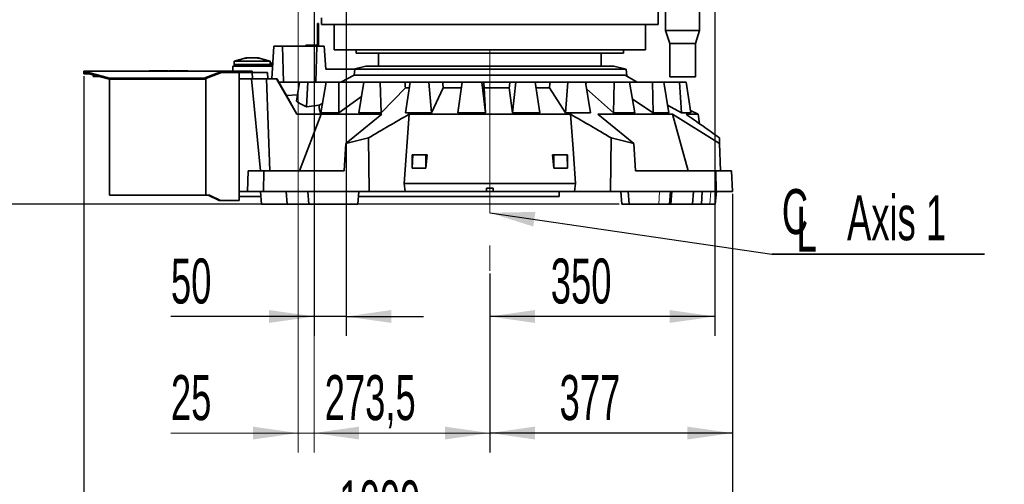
# Model space of a CAD drawing. Header units: millimetres. Extents: x 0 to 12115, y 0 to 8400.
# Tile 78 of 123: x 6264 to 7796, y 2542 to 3265. Entities that reach past the tile are written whole.
import ezdxf

# ---------------------------------------------------------------- set-up
doc = ezdxf.new("R2010")
doc.units = ezdxf.units.MM
doc.header["$LTSCALE"] = 20
doc.linetypes.add('CENTERX2', pattern=[20.32, 12.7, -2.54, 2.54, -2.54])
doc.layers.add('SVART_TEXT', color=7, linetype='Continuous')
doc.styles.add('SLDTEXTSTYLE0', font='TXT', dxfattribs={"width": 0.605})
doc.dimstyles.new('SLDDIMSTYLE0', dxfattribs={"dimtxt": 70, "dimasz": 70, "dimexe": 0, "dimexo": 0.0625, "dimgap": 17.5, "dimtad": 1, "dimdec": 1, "dimrnd": 1e-09, "dimzin": 12, "dimdsep": 46, "dimtxsty": 'SLDTEXTSTYLE0', "dimsah": 1, "dimcen": 0.09, "dimadec": 0, "dimazin": 3, "dimtfac": 1, "dimtofl": 0, "dimtmove": 0, "dimatfit": 3, "dimfxl": 1, "dimfrac": 2, "dimtolj": 1, "dimtzin": 12, "dimarcsym": 0})
doc.dimstyles.new('SLDDIMSTYLE1', dxfattribs={"dimtxt": 70, "dimasz": 70, "dimexe": 0, "dimexo": 0.0625, "dimgap": 17.5, "dimtad": 1, "dimdec": 1, "dimrnd": 1e-09, "dimzin": 12, "dimdsep": 46, "dimtxsty": 'SLDTEXTSTYLE0', "dimsah": 1, "dimcen": 0.09, "dimadec": 0, "dimazin": 3, "dimtfac": 1, "dimtmove": 0, "dimatfit": 0, "dimfxl": 1, "dimfrac": 2, "dimtolj": 1, "dimtzin": 12, "dimarcsym": 0})
doc.dimstyles.new('SLDDIMSTYLE4', dxfattribs={"dimtxt": 70, "dimasz": 70, "dimexe": 0, "dimexo": 0.0625, "dimgap": 17.5, "dimtad": 1, "dimdec": 0, "dimrnd": 1e-09, "dimzin": 12, "dimdsep": 46, "dimtxsty": 'SLDTEXTSTYLE0', "dimsah": 1, "dimcen": 0.09, "dimadec": 0, "dimazin": 3, "dimtfac": 1, "dimtofl": 0, "dimtmove": 0, "dimatfit": 3, "dimfxl": 1, "dimfrac": 2, "dimtolj": 1, "dimtzin": 12, "dimarcsym": 0})
doc.dimstyles.new('SLDDIMSTYLE6', dxfattribs={"dimtxt": 0.18, "dimasz": 70, "dimexe": 0, "dimexo": 0.0625, "dimgap": 0, "dimtad": 0, "dimtih": 1, "dimtoh": 1, "dimdec": 0, "dimrnd": 1e-09, "dimzin": 0, "dimdsep": 46, "dimtxsty": 'Standard', "dimsah": 1, "dimcen": 0.09, "dimadec": 0, "dimazin": 0, "dimtfac": 70, "dimtdec": 0, "dimtofl": 0, "dimtmove": 0, "dimatfit": 3, "dimfxl": 1, "dimfrac": 2, "dimtolj": 1, "dimtzin": 0, "dimarcsym": 0})

# ---------------------------------------------------------------- blocks, each defined once
blk = doc.blocks.new('_D_25')
at = {"layer": 'SVART_TEXT'}
for p, q in [((6722.1, 3497.8), (6722.1, 2773.6)), ((6772.1, 3497.8), (6772.1, 2773.6)), ((6722.1, 2803.6), (6499.2, 2803.6)), ((6772.1, 2803.6), (6722.1, 2803.6)), ((6772.1, 2803.6), (6892.1, 2803.6))]:
    blk.add_line(p, q, dxfattribs=at)
for points in [[(6722.1, 2803.6), (6652.1, 2813.6), (6652.1, 2793.6)], [(6772.1, 2803.6), (6842.1, 2793.6), (6842.1, 2813.6)]]:
    blk.add_solid(points, dxfattribs=at)
at = {"layer": 'SVART_TEXT', "insert": (6499.2, 2893.8), "char_height": 70, "attachment_point": 1, "style": 'SLDTEXTSTYLE0'}
blk.add_mtext('50', dxfattribs=at)
blk = doc.blocks.new('_D_27')
at = {"layer": 'SVART_TEXT'}
for p, q in [((7345.6, 3754.3), (7345.6, 2773.6)), ((6995.6, 2870.5), (6995.6, 2773.6)), ((7345.6, 2803.6), (6995.6, 2803.6))]:
    blk.add_line(p, q, dxfattribs=at)
for points in [[(6995.6, 2803.6), (7065.6, 2793.6), (7065.6, 2813.6)], [(7345.6, 2803.6), (7275.6, 2813.6), (7275.6, 2793.6)]]:
    blk.add_solid(points, dxfattribs=at)
at = {"layer": 'SVART_TEXT', "insert": (7090.4, 2893.8), "char_height": 70, "attachment_point": 1, "style": 'SLDTEXTSTYLE0'}
blk.add_mtext('350', dxfattribs=at)
blk = doc.blocks.new('_D_28')
at = {"layer": 'SVART_TEXT'}
for p, q in [((7373, 2994.3), (7373, 2592.2)), ((6995.6, 2870.5), (6995.6, 2592.2)), ((7373, 2622.2), (6995.6, 2622.2))]:
    blk.add_line(p, q, dxfattribs=at)
for points in [[(6995.6, 2622.2), (7065.6, 2612.2), (7065.6, 2632.2)], [(7373, 2622.2), (7303, 2632.2), (7303, 2612.2)]]:
    blk.add_solid(points, dxfattribs=at)
at = {"layer": 'SVART_TEXT', "insert": (7104.1, 2712.4), "char_height": 70, "attachment_point": 1, "style": 'SLDTEXTSTYLE0'}
blk.add_mtext('377', dxfattribs=at)
blk = doc.blocks.new('_D_30')
at = {"color": 7, "linetype": 'Continuous', "lineweight": 0}
for p, q in [((6722.1, 3497.8), (6722.1, 2592.2)), ((6995.6, 2870.5), (6995.6, 2592.2)), ((6722.1, 2622.2), (6995.6, 2622.2))]:
    blk.add_line(p, q, dxfattribs=at)
at = {"color": 7, "linetype": 'Continuous', "lineweight": 18}
for points in [[(6722.1, 2622.2), (6792.1, 2612.2), (6792.1, 2632.2)], [(6995.6, 2622.2), (6925.6, 2632.2), (6925.6, 2612.2)]]:
    blk.add_solid(points, dxfattribs=at)
at = {"color": 7, "linetype": 'Continuous', "lineweight": 18, "insert": (6738.5, 2712.4), "char_height": 70, "attachment_point": 1, "style": 'SLDTEXTSTYLE0'}
blk.add_mtext('273,5', dxfattribs=at)
blk = doc.blocks.new('_D_34')
at = {"layer": 'SVART_TEXT'}
for p, q in [((7341.6, 3758.3), (5673.6, 3758.3)), ((5703.6, 2978.3), (5703.6, 3758.3)), ((7197.1, 2978.3), (5673.6, 2978.3))]:
    blk.add_line(p, q, dxfattribs=at)
for points in [[(5703.6, 3758.3), (5693.6, 3688.3), (5713.6, 3688.3)], [(5703.6, 2978.3), (5713.6, 3048.3), (5693.6, 3048.3)]]:
    blk.add_solid(points, dxfattribs=at)
at = {"layer": 'SVART_TEXT', "insert": (5613.3, 3288.1), "char_height": 70, "attachment_point": 1, "rotation": 90, "style": 'SLDTEXTSTYLE0'}
blk.add_mtext('780', dxfattribs=at)
blk = doc.blocks.new('_D_35')
at = {"layer": 'SVART_TEXT'}
for p, q in [((7130.6, 5299.5), (5533.6, 5299.5)), ((5563.6, 5299.5), (5563.6, 2978.3)), ((7197.1, 2978.3), (5533.6, 2978.3))]:
    blk.add_line(p, q, dxfattribs=at)
for points in [[(5563.6, 5299.5), (5553.6, 5229.5), (5573.6, 5229.5)], [(5563.6, 2978.3), (5573.6, 3048.3), (5553.6, 3048.3)]]:
    blk.add_solid(points, dxfattribs=at)
at = {"layer": 'SVART_TEXT', "insert": (5473.3, 4031.9), "char_height": 70, "attachment_point": 1, "rotation": 90, "style": 'SLDTEXTSTYLE0'}
blk.add_mtext('2321', dxfattribs=at)
blk = doc.blocks.new('_D_44')
at = {"layer": 'SVART_TEXT'}
for p, q in [((6363.6, 3177.3), (6363.6, 2428.3)), ((7373, 2994.3), (7373, 2428.3)), ((6363.6, 2458.3), (7373, 2458.3))]:
    blk.add_line(p, q, dxfattribs=at)
for points in [[(6363.6, 2458.3), (6433.6, 2448.3), (6433.6, 2468.3)], [(7373, 2458.3), (7303, 2468.3), (7303, 2448.3)]]:
    blk.add_solid(points, dxfattribs=at)
at = {"layer": 'SVART_TEXT', "insert": (6761.3, 2548.5), "char_height": 70, "attachment_point": 1, "style": 'SLDTEXTSTYLE0'}
blk.add_mtext('1009', dxfattribs=at)
blk = doc.blocks.new('_D_47')
at = {"color": 7, "linetype": 'Continuous', "lineweight": 0}
for p, q in [((6768.1, 3501.8), (5813.6, 3501.8)), ((5843.6, 3501.8), (5843.6, 2978.3)), ((6636.2, 2978.3), (5813.6, 2978.3))]:
    blk.add_line(p, q, dxfattribs=at)
at = {"color": 7, "linetype": 'Continuous', "lineweight": 18}
for points in [[(5843.6, 3501.8), (5833.6, 3431.8), (5853.6, 3431.8)], [(5843.6, 2978.3), (5853.6, 3048.3), (5833.6, 3048.3)]]:
    blk.add_solid(points, dxfattribs=at)
at = {"color": 7, "linetype": 'Continuous', "lineweight": 18, "insert": (5753.3, 3119.8), "char_height": 70, "attachment_point": 1, "rotation": 90, "style": 'SLDTEXTSTYLE0'}
blk.add_mtext('523,5', dxfattribs=at)
blk = doc.blocks.new('_D_49')
at = {"color": 7, "linetype": 'Continuous', "lineweight": 0}
for p, q in [((6697.1, 3557.8), (6697.1, 2592.2)), ((6722.1, 3497.8), (6722.1, 2592.2)), ((6697.1, 2622.2), (6499.2, 2622.2)), ((6697.1, 2622.2), (6722.1, 2622.2)), ((6722.1, 2622.2), (6842.1, 2622.2))]:
    blk.add_line(p, q, dxfattribs=at)
at = {"color": 7, "linetype": 'Continuous', "lineweight": 18}
for points in [[(6697.1, 2622.2), (6627.1, 2632.2), (6627.1, 2612.2)], [(6722.1, 2622.2), (6792.1, 2612.2), (6792.1, 2632.2)]]:
    blk.add_solid(points, dxfattribs=at)
at = {"color": 7, "linetype": 'Continuous', "lineweight": 18, "insert": (6499.2, 2712.4), "char_height": 70, "attachment_point": 1, "style": 'SLDTEXTSTYLE0'}
blk.add_mtext('25', dxfattribs=at)
blk = doc.blocks.new('SW_SYMBOL_MOD_CL')
at = {"layer": 'SVART_TEXT', "color": 0, "char_height": 15515, "attachment_point": 5, "style": 'SLDTEXTSTYLE0'}
for s, insert in [('C', (8000, 12000)), ('L', (12000, 6000))]:
    blk.add_mtext(s, dxfattribs=dict(at, insert=insert))
blk = doc.blocks.new('SW_NOTE_0_9')
at = {"layer": 'SVART_TEXT', "color": 0}
for p, q in [((0, 0), (331.1, 0)), ((331.1, 0), (0, 0)), ((0, 0), (331.1, 0)), ((331.1, 0), (0, 0)), ((0, 0), (331.1, 0)), ((331.1, 0), (0, 0))]:
    blk.add_line(p, q, dxfattribs=at)
at = {"layer": 'SVART_TEXT', "color": 0, "xscale": 0.0045117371, "yscale": 0.0045117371, "zscale": 0.0045117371}
blk.add_blockref('SW_SYMBOL_MOD_CL', (0, 11.6), dxfattribs=at)
at = {"layer": 'SVART_TEXT', "color": 0, "insert": (117.1, 91.7), "char_height": 70, "attachment_point": 1, "style": 'SLDTEXTSTYLE0'}
blk.add_mtext('Axis 1', dxfattribs=at)

msp = doc.modelspace()

# ---------------------------------------------------------------- linework, layer by layer
at = {"color": 7, "linetype": 'Continuous', "lineweight": 35}
for p, q in [((7257.561545, 3257.714297), (7257.561545, 3343.714297)), ((7269.061545, 3343.714297), (7269.061545, 3248.514297)), ((7322.061545, 3248.514297), (7322.061545, 3343.714297)), ((6733.565807, 3268.064364), (6733.565807, 3262.714297)), ((6727.561545, 3259.314297), (6729.061545, 3259.314297)), ((6727.561545, 3256.814297), (6727.561545, 3259.314297)), ((6729.061545, 3256.814297), (6727.561545, 3256.814297)), ((6727.561545, 3225.814297), (6727.561545, 3256.814297)), ((6729.061545, 3259.314297), (6729.061545, 3256.814297)), ((6729.061545, 3224.314297), (6729.061545, 3256.814297)), ((6733.561545, 3262.714297), (6733.561545, 3257.714297)), ((6733.565807, 3262.714297), (6733.561545, 3262.714297)), ((7257.561545, 3257.714297), (6733.561545, 3257.714297)), ((6753.061545, 3257.714297), (6753.061545, 3218.714297)), ((7238.061545, 3218.714297), (7238.061545, 3257.714297)), ((7269.061545, 3248.514297), (7275.561545, 3228.514297)), ((7322.061545, 3248.514297), (7269.061545, 3248.514297)), ((7315.561545, 3228.514297), (7322.061545, 3248.514297)), ((6656.189667, 3173.314297), (6659.623765, 3224.314297)), ((6672.623765, 3224.314297), (6659.623765, 3224.314297)), ((6726.237307, 3224.314297), (6672.623765, 3224.314297)), ((6674.617339, 3168.314297), (6672.623765, 3224.314297)), ((6709.061545, 3224.314297), (6709.061545, 3225.814297)), ((6709.061545, 3225.814297), (6713.061545, 3225.814297)), ((6713.061545, 3225.814297), (6713.061545, 3224.314297)), ((6713.061545, 3225.814297), (6727.561545, 3225.814297)), ((6724.622183, 3168.314297), (6726.237307, 3224.314297)), ((6737.964504, 3224.314297), (6726.237307, 3224.314297)), ((6740.086291, 3188.314297), (6737.964504, 3224.314297)), ((7238.061545, 3218.714297), (6753.061545, 3218.714297)), ((6787.330453, 3218.714297), (6787.561545, 3213.214297)), ((7203.561545, 3213.214297), (7203.792638, 3218.714297)), ((7275.561545, 3228.514297), (7275.561545, 3176.514297)), ((7315.561545, 3228.514297), (7275.561545, 3228.514297)), ((7315.561545, 3176.514297), (7315.561545, 3228.514297)), ((6616.061545, 3205.814297), (6597.561545, 3200.814297)), ((6616.314181, 3205.814297), (6617.661275, 3205.814297)), ((6623.385249, 3205.814297), (6617.661275, 3205.814297)), ((6623.385249, 3205.814297), (6627.737841, 3205.814297)), ((6627.737841, 3205.814297), (6633.461816, 3205.814297)), ((6634.808909, 3205.814297), (6633.461816, 3205.814297)), ((6653.561545, 3200.814297), (6635.061545, 3205.814297)), ((7203.561545, 3213.214297), (6787.561545, 3213.214297)), ((6822.061545, 3213.214297), (6822.061545, 3193.314297)), ((7169.061545, 3193.314297), (7169.061545, 3213.214297)), ((6595.561545, 3193.314297), (6595.561545, 3185.314297)), ((6595.561545, 3193.314297), (6655.561545, 3193.314297)), ((6597.561545, 3200.814297), (6653.561545, 3200.814297)), ((6597.561545, 3195.814297), (6597.561545, 3200.814297)), ((6597.69552, 3195.314297), (6597.561545, 3195.814297)), ((6597.561545, 3195.814297), (6653.561545, 3195.814297)), ((6597.561545, 3193.314297), (6597.561545, 3195.314297)), ((6653.561545, 3195.314297), (6597.561545, 3195.314297)), ((6653.427571, 3195.314297), (6653.561545, 3195.814297)), ((6653.561545, 3195.814297), (6653.561545, 3200.814297)), ((6653.561545, 3193.314297), (6653.561545, 3195.314297)), ((6655.561545, 3193.314297), (6655.561545, 3198.314297)), ((6655.561545, 3198.314297), (6657.873049, 3198.314297)), ((6740.086291, 3188.314297), (6785.526386, 3188.314297)), ((6802.331622, 3193.314297), (6783.561545, 3188.314297)), ((6785.526386, 3188.314297), (7207.561545, 3188.314297)), ((7188.791468, 3193.314297), (6802.331622, 3193.314297)), ((7207.561545, 3188.314297), (7188.791468, 3193.314297)), ((7208.906711, 3177.358804), (7207.561545, 3188.314297)), ((6363.562866, 3185.314297), (6363.562866, 3185.126912)), ((6363.562866, 3185.314297), (6578.318253, 3185.314297)), ((6363.562866, 3185.126912), (6403.562866, 3174.561456)), ((6363.562866, 3185.126912), (6363.562866, 3183.314297)), ((6363.562866, 3183.314297), (6403.562866, 3172.74884)), ((6363.562866, 3183.314297), (6363.562866, 3181.314297)), ((6363.562866, 3181.314297), (6371.134711, 3181.314297)), ((6378.037866, 3179.490922), (6378.037866, 3177.234297)), ((6386.581275, 3177.234297), (6378.037866, 3177.234297)), ((6403.562866, 3174.561456), (6550.978418, 3174.561456)), ((6403.562866, 3174.561456), (6403.562866, 3172.74884)), ((6403.562866, 3172.74884), (6550.978418, 3172.74884)), ((6403.562866, 3172.74884), (6403.562866, 2992.314297)), ((6465.434889, 3185.814297), (6465.434889, 3185.314297)), ((6465.434889, 3185.814297), (6494.819045, 3185.814297)), ((6494.819045, 3185.814297), (6494.819045, 3185.314297)), ((6496.304045, 3185.814297), (6496.304045, 3185.314297)), ((6496.304045, 3185.814297), (6501.775977, 3185.814297)), ((6501.775977, 3185.814297), (6501.775977, 3185.314297)), ((6501.775977, 3185.814297), (6525.396545, 3185.814297)), ((6525.396545, 3185.814297), (6525.396545, 3185.314297)), ((6550.978418, 3174.561456), (6578.07364, 3184.939528)), ((6550.978418, 3172.74884), (6578.07364, 3183.126912)), ((6550.978418, 3174.561456), (6550.978418, 3172.74884)), ((6553.428032, 3173.687097), (6553.428032, 2992.314297)), ((6578.07364, 3183.126912), (6578.07364, 3184.939528)), ((6578.07364, 3183.126912), (6578.562866, 3183.314297)), ((6578.562866, 3185.314297), (6578.318253, 3185.314297)), ((6578.562866, 3185.314297), (6578.562866, 3183.314297)), ((6578.562866, 3185.314297), (6615.562866, 3185.314297)), ((6578.562866, 3183.314297), (6615.562866, 3183.314297)), ((6605.561545, 3183.314297), (6605.561545, 2984.314297)), ((6605.561545, 3173.314297), (6624.524829, 3173.314297)), ((6615.562866, 3185.314297), (6615.562866, 3183.314297)), ((6615.562866, 3185.314297), (6625.562866, 3185.314297)), ((6615.562866, 3183.314297), (6625.562866, 3183.314297)), ((6624.524829, 3173.314297), (6638.473297, 3030.314297)), ((6624.524829, 3173.314297), (6648.068401, 3173.314297)), ((6625.561545, 3183.314297), (6626.085623, 3173.314297)), ((6625.562866, 3185.314297), (6625.562866, 3183.314297)), ((6649.561545, 3183.314297), (6625.562866, 3183.314297)), ((6648.068401, 3173.314297), (6653.250576, 3030.314297)), ((6648.068401, 3173.314297), (6663.31087, 3173.314297)), ((6649.561545, 3183.314297), (6650.085623, 3173.314297)), ((6663.31087, 3173.314297), (6695.032, 3118.314297)), ((6663.31087, 3173.314297), (6664.388953, 3173.314297)), ((6664.388953, 3173.314297), (6667.273928, 3168.314297)), ((6763.545768, 3168.314297), (6784.459033, 3178.936181)), ((6784.459033, 3178.936181), (7206.118932, 3178.936181)), ((7224.873191, 3168.324675), (7206.118924, 3178.936185)), ((7208.906711, 3177.358804), (7224.873191, 3168.324675)), ((7315.561545, 3176.514297), (7275.561545, 3176.514297)), ((6403.462866, 3158.314297), (6403.562866, 3158.314297)), ((6403.462866, 3158.267221), (6403.562866, 3158.267221)), ((6403.462866, 3156.876997), (6403.562866, 3156.876997)), ((6667.061545, 3168.314297), (6678.976609, 3147.554358)), ((6667.061545, 3168.314297), (6699.388584, 3168.314297)), ((6694.648328, 3138.593632), (6699.388584, 3168.314297)), ((6712.365501, 3168.314297), (6699.388584, 3168.314297)), ((6710.400651, 3129.557085), (6712.365501, 3168.314297)), ((6740.840904, 3168.314297), (6712.365501, 3168.314297)), ((6732.657204, 3120.505923), (6740.840904, 3168.314297)), ((6760.578342, 3168.314297), (6740.840904, 3168.314297)), ((6760.29125, 3120.505923), (6760.578342, 3168.314297)), ((6799.652016, 3168.314297), (6760.578342, 3168.314297)), ((6791.449141, 3120.505923), (6799.652016, 3168.314297)), ((6824.8049, 3168.314297), (6799.652016, 3168.314297)), ((6826.665261, 3120.505923), (6824.8049, 3168.314297)), ((6863.472309, 3168.314297), (6824.8049, 3168.314297)), ((6864.155574, 3159.326631), (6826.665261, 3120.505923)), ((6863.472309, 3168.314297), (6871.726467, 3168.314297)), ((6864.151002, 3120.505923), (6871.814037, 3168.314297)), ((6864.155574, 3159.326631), (6870.290564, 3159.326631)), ((6900.668241, 3168.314297), (6871.814037, 3168.314297)), ((6904.549275, 3120.505923), (6900.668241, 3168.314297)), ((6922.156589, 3168.314297), (6900.668241, 3168.314297)), ((6923.071548, 3159.326631), (6904.549275, 3120.505923)), ((6922.156589, 3168.314297), (6952.381015, 3168.314297)), ((6923.071548, 3159.326631), (6951.13685, 3159.326631)), ((6945.808274, 3120.505923), (6952.409248, 3168.314297)), ((6982.998404, 3168.314297), (6952.409248, 3168.314297)), ((6988.635624, 3120.505923), (6982.998404, 3168.314297)), ((6985.843296, 3168.314297), (6982.998404, 3168.314297)), ((6985.843296, 3168.314297), (7026.800436, 3168.314297)), ((6986.927595, 3159.326631), (6988.635624, 3120.505923)), ((6986.927595, 3159.326631), (7025.764845, 3159.326631)), ((7030.856149, 3120.505923), (7025.764845, 3159.326631)), ((7035.945215, 3168.314297), (7026.800436, 3168.314297)), ((7030.856149, 3120.505923), (7035.945215, 3168.314297)), ((7066.184724, 3168.314297), (7035.945215, 3168.314297)), ((7073.193964, 3120.505923), (7066.184724, 3168.314297)), ((7066.184724, 3168.314297), (7089.291017, 3168.314297)), ((7067.519943, 3159.326631), (7088.447063, 3159.326631)), ((7113.498755, 3120.505923), (7088.447063, 3159.326631)), ((7116.729103, 3168.314297), (7089.291017, 3168.314297)), ((7113.498755, 3120.505923), (7116.729103, 3168.314297)), ((7144.558192, 3168.314297), (7116.729103, 3168.314297)), ((7152.461782, 3120.505923), (7144.558192, 3168.314297)), ((7144.561691, 3168.314297), (7145.39409, 3168.314297)), ((7189.255621, 3168.314297), (7145.39409, 3168.314297)), ((7188.104135, 3120.505923), (7146.260579, 3158.016652)), ((7188.104135, 3120.505923), (7189.255621, 3168.314297)), ((7212.777784, 3168.314297), (7189.255621, 3168.314297)), ((7221.037109, 3120.505923), (7212.777784, 3168.314297)), ((7248.582209, 3168.314297), (7212.777784, 3168.314297)), ((7224.873193, 3168.324675), (7224.893817, 3168.314297)), ((7249.588056, 3120.505923), (7248.582209, 3168.314297)), ((7266.194448, 3168.314297), (7248.582209, 3168.314297)), ((7274.246649, 3120.505923), (7266.194448, 3168.314297)), ((7290.665856, 3168.314297), (7266.194448, 3168.314297)), ((7293.76049, 3120.505923), (7290.665856, 3168.314297)), ((7301.167927, 3168.314297), (7290.665856, 3168.314297)), ((7308.464259, 3120.505923), (7301.167927, 3168.314297)), ((6403.462866, 3155.365579), (6403.562866, 3155.365579)), ((6403.462866, 3155.365579), (6403.462866, 3153.314297)), ((6403.462866, 3153.314297), (6403.562866, 3153.314297)), ((6678.976609, 3147.554358), (6696.219106, 3148.442165)), ((6695.032, 3118.314297), (6678.976609, 3147.554358)), ((6795.842121, 3146.109293), (6760.29125, 3120.505923)), ((7249.588056, 3120.505923), (7217.347713, 3141.861667)), ((6710.400651, 3129.557085), (6730.072695, 3132.230085)), ((6735.17259, 3135.200563), (6730.072695, 3132.230085)), ((7293.76049, 3120.505923), (7272.23344, 3132.45896)), ((6733.120536, 3118.314297), (6695.032, 3118.314297)), ((6733.120536, 3118.314297), (6699.063634, 3030.314297)), ((6760.29125, 3120.505923), (6732.657204, 3120.505923)), ((6733.120536, 3118.314297), (6827.485158, 3118.314297)), ((6771.684647, 3072.531705), (6827.485158, 3118.314297)), ((6826.665261, 3120.505923), (6791.449141, 3120.505923)), ((6870.040252, 3118.314297), (6862.162977, 3010.314297)), ((6864.151002, 3120.505923), (6904.549275, 3120.505923)), ((6870.040252, 3118.314297), (7121.082838, 3118.314297)), ((6988.635624, 3120.505923), (6945.808274, 3120.505923)), ((7073.193964, 3120.505923), (7030.856149, 3120.505923)), ((7152.461782, 3120.505923), (7113.498755, 3120.505923)), ((7163.637933, 3118.314297), (7279.648051, 3118.314297)), ((7163.637933, 3118.314297), (7219.438443, 3072.531705)), ((7221.037109, 3120.505923), (7188.104135, 3120.505923)), ((7274.246649, 3120.505923), (7249.588056, 3120.505923)), ((7353.191306, 3072.514691), (7279.648051, 3118.314297)), ((7303.996117, 3030.314297), (7279.648051, 3118.314297)), ((7293.76049, 3120.505923), (7308.464259, 3120.505923)), ((7300.874284, 3118.314297), (7319.830896, 3118.314297)), ((7319.830896, 3118.314297), (7307.880431, 3124.331389)), ((7321.92367, 3103.532473), (7319.830896, 3118.314297)), ((6806.694873, 3081.382863), (6771.684647, 3072.531705)), ((6807.707884, 2998.314297), (6806.694873, 3081.382863)), ((7183.415207, 2998.314297), (7184.428218, 3081.382863)), ((7219.438443, 3072.531705), (7184.428218, 3081.382863)), ((7352.881658, 3081.381839), (7353.191306, 3072.514691)), ((6403.462866, 3078.378399), (6403.562866, 3078.378399)), ((6403.462866, 3078.314297), (6403.562866, 3078.314297)), ((6403.462866, 3077.018223), (6403.562866, 3077.018223)), ((6403.462866, 3075.942502), (6403.562866, 3075.942502)), ((6403.462866, 3074.746588), (6403.562866, 3074.746588)), ((6403.462866, 3073.314297), (6403.562866, 3073.314297)), ((6403.462866, 3073.250194), (6403.562866, 3073.250194)), ((6771.684647, 3072.531705), (6768.778568, 3030.314297)), ((7219.438443, 3072.531705), (7222.344523, 3030.314297)), ((7353.191306, 3072.514691), (7354.664976, 3030.314297)), ((6874.509366, 3055.314297), (6875.459773, 3055.314297)), ((6874.664629, 3034.360764), (6875.459773, 3055.314297)), ((6875.459773, 3055.314297), (6895.849817, 3055.314297)), ((6895.943037, 3034.360764), (6895.849817, 3055.314297)), ((6895.849817, 3055.314297), (6897.789839, 3055.314297)), ((7093.333251, 3055.314297), (7095.273273, 3055.314297)), ((7095.180054, 3034.360764), (7095.273273, 3055.314297)), ((7095.273273, 3055.314297), (7115.663318, 3055.314297)), ((7116.458462, 3034.360764), (7115.663318, 3055.314297)), ((7115.663318, 3055.314297), (7116.613725, 3055.314297)), ((6895.943037, 3034.360764), (6874.664629, 3034.360764)), ((7116.458462, 3034.360764), (7095.180054, 3034.360764)), ((6618.142496, 2998.314297), (6619.259961, 3030.314297)), ((6619.259961, 3030.314297), (6643.850838, 3030.314297)), ((6643.850838, 3030.314297), (6643.387969, 2998.314297)), ((6643.850838, 3030.314297), (6768.778568, 3030.314297)), ((7222.344523, 3030.314297), (7347.272252, 3030.314297)), ((7347.735121, 2998.314297), (7347.272252, 3030.314297)), ((7347.272252, 3030.314297), (7371.86313, 3030.314297)), ((7371.86313, 3030.314297), (7372.980594, 2998.314297)), ((6862.162977, 3010.314297), (6863.540721, 2998.314297)), ((6862.162977, 3010.314297), (7128.960114, 3010.314297)), ((7128.960114, 3010.314297), (7127.58237, 2998.314297)), ((6553.428032, 2992.314297), (6403.562866, 2992.314297)), ((6559.428032, 2992.314297), (6553.428032, 2992.314297)), ((6557.306711, 2992.314297), (6574.277274, 2984.314297)), ((6559.428032, 2992.314297), (6576.398594, 2984.314297)), ((6605.561545, 2998.314297), (6618.142496, 2998.314297)), ((6639.179094, 2990.214297), (6605.561545, 2990.214297)), ((6643.387969, 2998.314297), (6618.142496, 2998.314297)), ((6638.470436, 2998.314297), (6640.220209, 2978.314297)), ((6807.707884, 2998.314297), (6643.387969, 2998.314297)), ((6680.153821, 2978.314297), (6678.497978, 2998.314297)), ((6712.3072, 2998.314297), (6714.056974, 2978.314297)), ((6790.056974, 2978.314297), (6791.806747, 2998.314297)), ((7103.562866, 2990.214297), (6791.098089, 2990.214297)), ((6863.540721, 2998.314297), (6807.707884, 2998.314297)), ((6863.540721, 2998.314297), (6990.561545, 2998.314297)), ((6990.561545, 3003.314297), (7000.561545, 3003.314297)), ((6990.561545, 3003.314297), (6990.561545, 2998.314297)), ((7000.561545, 2998.314297), (6990.561545, 2998.314297)), ((7000.561545, 3003.314297), (7000.561545, 2998.314297)), ((7000.561545, 2998.314297), (7127.58237, 2998.314297)), ((7103.562866, 2998.314297), (7103.562866, 2990.214297)), ((7127.58237, 2998.314297), (7183.415207, 2998.314297)), ((7347.735121, 2998.314297), (7183.415207, 2998.314297)), ((7199.316344, 2998.314297), (7201.066117, 2978.314297)), ((7211.083988, 2998.314297), (7212.196059, 2978.314297)), ((7275.118498, 2978.314297), (7276.619578, 2998.314297)), ((7277.066117, 2978.314297), (7278.81589, 2998.314297)), ((7312.625113, 2998.314297), (7310.96927, 2978.314297)), ((7325.932924, 2998.314297), (7324.912285, 2978.314297)), ((7346.454139, 2978.314297), (7348.203912, 2998.314297)), ((7372.980594, 2998.314297), (7347.735121, 2998.314297)), ((6576.398594, 2984.314297), (6574.277274, 2984.314297)), ((6576.398594, 2984.314297), (6603.804186, 2984.314297)), ((6603.804186, 2984.314297), (6605.561545, 2984.314297)), ((6680.153821, 2978.314297), (6640.220209, 2978.314297)), ((6714.106201, 2978.314297), (6680.153821, 2978.314297)), ((6790.056974, 2978.314297), (6714.056974, 2978.314297)), ((7212.196059, 2978.314297), (7201.066117, 2978.314297)), ((7212.196059, 2978.314297), (7258.69279, 2978.314297)), ((7258.69279, 2978.314297), (7275.118498, 2978.314297)), ((7277.066117, 2978.314297), (7275.118498, 2978.314297)), ((7310.96927, 2978.314297), (7277.016889, 2978.314297)), ((7324.912285, 2978.314297), (7310.96927, 2978.314297)), ((7324.912285, 2978.314297), (7338.177873, 2978.314297)), ((7338.177873, 2978.314297), (7346.454139, 2978.314297))]:
    msp.add_line(p, q, dxfattribs=at)
at = {"color": 7, "linetype": 'CENTERX2', "lineweight": 18}
msp.add_line((6995.561545, 3218.714297), (6995.561545, 2874.548763), dxfattribs=at)
at = {"color": 8, "linetype": 'Continuous', "lineweight": 18}
for p, q in [((7212.196059, 2978.314297), (7211.227878, 2998.314297)), ((7258.69279, 2978.314297), (7259.758577, 2998.314297)), ((7338.177873, 2978.314297), (7339.565607, 2998.314297))]:
    msp.add_line(p, q, dxfattribs=at)
at = {"color": 7, "linetype": 'Continuous', "lineweight": 35, "flags": 128}
for points in [[(6784.459033, 3178.936181), (6785.006285, 3183.745978), (6785.526386, 3188.314297)], [(7128.960114, 3010.314297), (7125.019868, 3064.377634), (7121.082838, 3118.314297)], [(6874.664629, 3034.360764), (6874.58731, 3044.837617), (6874.509366, 3055.314297)], [(6897.789839, 3055.314297), (6896.865806, 3044.837617), (6895.943037, 3034.360764)], [(7095.180054, 3034.360764), (7094.257284, 3044.837617), (7093.333251, 3055.314297)], [(7116.613725, 3055.314297), (7116.535781, 3044.837617), (7116.458462, 3034.360764)]]:
    msp.add_lwpolyline(points, dxfattribs=at)
at = {"color": 7, "linetype": 'Continuous', "lineweight": 35}
for centre, major_axis, ratio, start_param, end_param in [((7104.822606, 2116.131891), (-256.871735, 2465.079545), 0.0586172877, 1.1237069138, 1.1277347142), ((7118.942248, 2116.131891), (-289.372202, 2465.107612), 0.0324803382, 1.1260022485, 1.130030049), ((7124.653698, 2116.131891), (-302.451621, 2465.125188), 0.0042946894, 1.1292880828, 1.1333158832), ((6867.402685, 2116.131891), (300.317103, 2465.122042), 0.0138080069, 5.1510246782, 5.1550524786), ((6875.989343, 2116.131891), (280.628617, 2465.09801), 0.0415074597, 5.1540677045, 5.1580955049), ((6892.72465, 2116.131891), (242.01107, 2465.072881), 0.066571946, 5.158287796, 5.1599059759), ((6995.561545, 3165.859754), (320.151252, 0), 0.2494449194, 3.4900237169, 3.6134913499), ((6995.561545, 3130.06461), (265.595367, 0), 0.2879135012, 3.1132703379, 3.2958660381)]:
    msp.add_ellipse(centre, major_axis=major_axis, ratio=ratio, start_param=start_param, end_param=end_param, dxfattribs=at)
for points, knots in [([(6597.561545, 3200.814297), (6600.618094, 3201.589902), (6606.731221, 3203.141119), (6613.423478, 3204.875289), (6617.076409, 3205.684703), (6617.661275, 3205.814297)], [0, 0, 0, 0, 0.4564872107, 0.9129788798, 1, 1, 1, 1]), ([(6653.561545, 3200.814297), (6650.504997, 3201.589902), (6644.39187, 3203.141119), (6637.699613, 3204.875289), (6634.046682, 3205.684703), (6633.461816, 3205.814297)], [0, 0, 0, 0, 0.4564872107, 0.9129788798, 1, 1, 1, 1]), ([(6578.07364, 3184.939528), (6578.115314, 3185.002239), (6578.198224, 3185.127002), (6578.278384, 3185.252086), (6578.318253, 3185.314297)], [0, 0, 0, 0, 0.5026451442, 1, 1, 1, 1]), ([(6870.040252, 3118.314297), (6859.450263, 3112.246982), (6838.269418, 3100.111856), (6817.220009, 3087.626031), (6806.694873, 3081.382863)], [0, 0, 0, 0, 0.4999795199, 1, 1, 1, 1]), ([(7184.428218, 3081.382863), (7173.903862, 3087.62557), (7152.854454, 3100.111397), (7131.673611, 3112.24653), (7121.082838, 3118.314297)], [0, 0, 0, 0, 0.49998342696, 1, 1, 1, 1]), ([(7300.874284, 3118.314297), (7309.563925, 3112.246248), (7326.943911, 3100.10966), (7344.235509, 3087.624614), (7352.881658, 3081.381839)], [0, 0, 0, 0, 0.4999797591, 1, 1, 1, 1])]:
    msp.add_open_spline(points, degree=3, knots=knots, dxfattribs=at)

# ---------------------------------------------------------------- block references
at = {"layer": 'SVART_TEXT'}
msp.add_blockref('SW_NOTE_0_9', (7434.444444, 2900.555556), dxfattribs=at)

# ---------------------------------------------------------------- dimensions: what is measured, and where the dimension line sits
at = {"color": 7, "linetype": 'Continuous', "lineweight": 18}
for base, p1, p2, dimstyle, picture, middle in [((6722.061545, 2622.208518), (6697.061545, 3561.824297), (6722.061545, 3501.824297), 'SLDDIMSTYLE1', '_D_49', (6552.720582, 2622.208518)), ((6995.561545, 2622.208518), (6722.061545, 3501.824297), (6995.561545, 2874.548763), 'SLDDIMSTYLE0', '_D_30', (6858.811545, 2622.208518))]:
    dim = msp.add_linear_dim(base=base, p1=p1, p2=p2, dimstyle=dimstyle, dxfattribs=at)
    dim.commit()
    dim.dimension.update_dxf_attribs({"geometry": picture, "text_midpoint": middle, "dimtype": 160})
dim = msp.add_linear_dim(base=(5843.562866, 2978.314297), p1=(6772.061545, 3501.824297), p2=(6640.220209, 2978.314297), angle=90, dimstyle='SLDDIMSTYLE0', dxfattribs=at)
dim.commit()
dim.dimension.update_dxf_attribs({"geometry": '_D_47', "text_midpoint": (5843.562866, 3240.069297), "dimtype": 160})
at = {"layer": 'SVART_TEXT'}
for base, p1, p2, dimstyle, picture, middle in [((5563.562866, 2978.314297), (7134.561545, 5299.459553), (7201.066117, 2978.314297), 'SLDDIMSTYLE4', '_D_35', (5563.562866, 4138.886925)), ((5703.562866, 3758.314297), (7201.066117, 2978.314297), (7345.561545, 3758.314297), 'SLDDIMSTYLE0', '_D_34', (5703.562866, 3368.314297))]:
    dim = msp.add_linear_dim(base=base, p1=p1, p2=p2, angle=90, dimstyle=dimstyle, dxfattribs=at)
    dim.commit()
    dim.dimension.update_dxf_attribs({"geometry": picture, "text_midpoint": middle, "dimtype": 160})
for base, p1, p2, dimstyle, picture, middle in [((6995.561545, 2803.562978), (7345.561545, 3758.314297), (6995.561545, 2874.548763), 'SLDDIMSTYLE0', '_D_27', (7170.561545, 2803.562978)), ((6722.061545, 2803.562978), (6772.061545, 3501.824297), (6722.061545, 3501.824297), 'SLDDIMSTYLE1', '_D_25', (6552.720582, 2803.562978)), ((7372.980594, 2458.314297), (6363.562866, 3181.314297), (7372.980594, 2998.314297), 'SLDDIMSTYLE4', '_D_44', (6868.27173, 2458.314297)), ((6995.561545, 2622.208518), (7372.980594, 2998.314297), (6995.561545, 2874.548763), 'SLDDIMSTYLE4', '_D_28', (7184.27107, 2622.208518))]:
    dim = msp.add_linear_dim(base=base, p1=p1, p2=p2, dimstyle=dimstyle, dxfattribs=at)
    dim.commit()
    dim.dimension.update_dxf_attribs({"geometry": picture, "text_midpoint": middle, "dimtype": 160})

# ---------------------------------------------------------------- leaders
msp.add_leader([(6995.561545, 2965.067526), (7434.444444, 2900.555556)], dimstyle='SLDDIMSTYLE6', dxfattribs=at)

doc.saveas('drawing.dxf')
